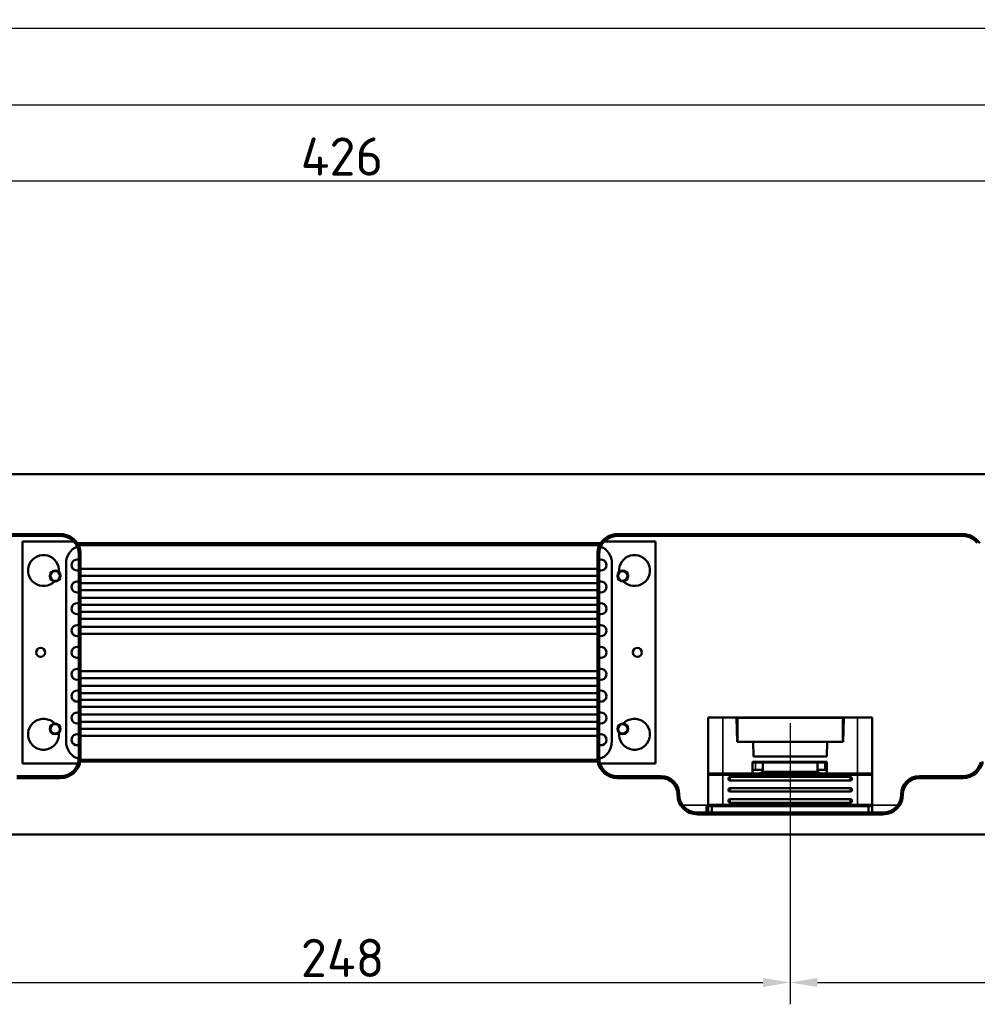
# Model space of a CAD drawing. Header units: millimetres. Extents: x 0 to 8058, y -283 to 1782.
# Tile 5 of 35: x 399 to 662, y 1191 to 1462. Entities that reach past the tile are written whole.
import ezdxf

# ---------------------------------------------------------------- set-up
doc = ezdxf.new("R2010")
doc.units = ezdxf.units.MM
doc.header["$LTSCALE"] = 3
for name, color, linetype, lineweight in [('Bemaßung (ISO)', 7, 'Continuous', 25), ('Sichtbar (ISO)', 7, 'Continuous', 50), ('Sichtbar schmal (ISO)', 7, 'Continuous', 35)]:
    doc.layers.add(name, color=color, linetype=linetype, lineweight=lineweight)
doc.styles.add('Notiztext (DIN)', font='isocpeur.ttf')
doc.dimstyles.new('Standard (DIN)', dxfattribs={"dimscale": 3, "dimtxt": 3.5, "dimasz": 2.5, "dimexe": 2, "dimexo": 0.5, "dimgap": 0.5, "dimtad": 1, "dimrnd": 1e-08, "dimtxsty": 'Notiztext (DIN)', "dimcen": 0.09, "dimdle": 10, "dimclrd": 256, "dimclre": 256, "dimclrt": 256, "dimadec": 0, "dimazin": 0, "dimtfac": 1, "dimtmove": 0, "dimatfit": 3, "dimfxl": 1, "dimtolj": 1, "dimtzin": 0, "dimlwd": -1, "dimlwe": -1, "dimarcsym": 0})

# ---------------------------------------------------------------- blocks, each defined once
blk = doc.blocks.new('*D15')
at = {"layer": 'Bemaßung (ISO)', "transparency": 16777216}
for p, q in [((362.86, 1268.41), (362.86, 1191.19)), ((610.86, 1268.41), (610.86, 1191.19)), ((370.36, 1197.19), (603.36, 1197.19))]:
    blk.add_line(p, q, dxfattribs=at)
for points in [[(370.36, 1198.44), (370.36, 1195.94), (362.86, 1197.19)], [(603.36, 1198.44), (603.36, 1195.94), (610.86, 1197.19)]]:
    blk.add_solid(points, dxfattribs=at)
at = {"layer": 'Defpoints', "color": 0, "transparency": 16777216}
for p in [(362.86, 1269.91), (610.86, 1269.91), (610.86, 1197.19)]:
    blk.add_point(p, dxfattribs=at)
at = {"layer": 'Bemaßung (ISO)', "transparency": 16777216, "insert": (476.36, 1209.19), "char_height": 10.5, "attachment_point": 1, "style": 'Notiztext (DIN)'}
blk.add_mtext('\\A1;248', dxfattribs=at)
blk = doc.blocks.new('*D16')
at = {"layer": 'Bemaßung (ISO)', "transparency": 16777216}
for p, q in [((610.86, 1268.41), (610.86, 1191.19)), ((858.86, 1268.41), (858.86, 1191.19)), ((618.36, 1197.19), (851.36, 1197.19))]:
    blk.add_line(p, q, dxfattribs=at)
for points in [[(618.36, 1198.44), (618.36, 1195.94), (610.86, 1197.19)], [(851.36, 1198.44), (851.36, 1195.94), (858.86, 1197.19)]]:
    blk.add_solid(points, dxfattribs=at)
at = {"layer": 'Defpoints', "color": 0, "transparency": 16777216}
for p in [(610.86, 1269.91), (858.86, 1269.91), (858.86, 1197.19)]:
    blk.add_point(p, dxfattribs=at)
at = {"layer": 'Bemaßung (ISO)', "transparency": 16777216, "insert": (724.36, 1209.19), "char_height": 10.5, "attachment_point": 1, "style": 'Notiztext (DIN)'}
blk.add_mtext('\\A1;248', dxfattribs=at)
blk = doc.blocks.new('*D29')
at = {"layer": 'Bemaßung (ISO)', "transparency": 16777216}
for p, q in [((233.51, 1326.56), (233.51, 1465.36)), ((1726.71, 1259.15), (1726.71, 1465.36)), ((241.01, 1459.36), (1719.21, 1459.36))]:
    blk.add_line(p, q, dxfattribs=at)
for points in [[(241.01, 1460.61), (241.01, 1458.11), (233.51, 1459.36)], [(1719.21, 1460.61), (1719.21, 1458.11), (1726.71, 1459.36)]]:
    blk.add_solid(points, dxfattribs=at)
at = {"layer": 'Defpoints', "color": 0, "transparency": 16777216}
for p in [(1726.71, 1459.36), (233.51, 1325.06), (1726.71, 1257.65)]:
    blk.add_point(p, dxfattribs=at)
at = {"layer": 'Bemaßung (ISO)', "transparency": 16777216, "insert": (961.44, 1473.46), "char_height": 10.5, "attachment_point": 1, "style": 'Notiztext (DIN)'}
blk.add_mtext('\\A1;1493,2', dxfattribs=at)
blk = doc.blocks.new('*D30')
at = {"layer": 'Bemaßung (ISO)', "transparency": 16777216}
for p, q in [((239.01, 1336.86), (239.01, 1444.36)), ((1726.71, 1336.86), (1726.71, 1444.36)), ((246.51, 1438.36), (1719.21, 1438.36))]:
    blk.add_line(p, q, dxfattribs=at)
for points in [[(246.51, 1439.61), (246.51, 1437.11), (239.01, 1438.36)], [(1719.21, 1439.61), (1719.21, 1437.11), (1726.71, 1438.36)]]:
    blk.add_solid(points, dxfattribs=at)
at = {"layer": 'Defpoints', "color": 0, "transparency": 16777216}
for p in [(1726.71, 1438.36), (239.01, 1335.36), (1726.71, 1335.36)]:
    blk.add_point(p, dxfattribs=at)
at = {"layer": 'Bemaßung (ISO)', "transparency": 16777216, "insert": (964.19, 1452.46), "char_height": 10.5, "attachment_point": 1, "style": 'Notiztext (DIN)'}
blk.add_mtext('\\A1;1487,7', dxfattribs=at)
blk = doc.blocks.new('*D36')
at = {"layer": 'Bemaßung (ISO)', "transparency": 16777216}
for p, q in [((273.86, 1342.36), (273.86, 1423.36)), ((699.86, 1342.36), (699.86, 1423.36)), ((692.36, 1417.36), (281.36, 1417.36))]:
    blk.add_line(p, q, dxfattribs=at)
for points in [[(281.36, 1418.61), (281.36, 1416.11), (273.86, 1417.36)], [(692.36, 1418.61), (692.36, 1416.11), (699.86, 1417.36)]]:
    blk.add_solid(points, dxfattribs=at)
at = {"layer": 'Defpoints', "color": 0, "transparency": 16777216}
for p in [(273.86, 1417.36), (273.86, 1340.86), (699.86, 1340.86)]:
    blk.add_point(p, dxfattribs=at)
at = {"layer": 'Bemaßung (ISO)', "transparency": 16777216, "insert": (476.33, 1429.36), "char_height": 10.5, "attachment_point": 1, "style": 'Notiztext (DIN)'}
blk.add_mtext('\\A1;426', dxfattribs=at)

msp = doc.modelspace()

# ---------------------------------------------------------------- linework, layer by layer
at = {"layer": 'Sichtbar (ISO)'}
for p, q in [((240.507, 1336.861), (1725.207, 1336.861)), ((275.357, 1320.361), (410.357, 1320.361)), ((563.357, 1320.361), (658.357, 1320.361)), ((410.357, 1319.861), (275.357, 1319.861)), ((399.857, 1318.361), (413.927, 1318.361)), ((399.857, 1257.361), (399.857, 1318.361)), ((558.747, 1317.861), (414.966, 1317.861)), ((559.786, 1318.361), (573.857, 1318.361)), ((658.357, 1319.861), (563.357, 1319.861)), ((573.857, 1318.361), (573.857, 1257.361)), ((415.251, 1317.354), (415.256, 1317.361)), ((558.458, 1317.361), (415.256, 1317.361)), ((415.357, 1310.425), (415.357, 1314.861)), ((415.857, 1314.861), (415.857, 1310.803)), ((557.857, 1310.803), (557.857, 1314.861)), ((558.357, 1314.861), (558.357, 1310.425)), ((558.458, 1317.361), (558.462, 1317.354)), ((411.857, 1312.361), (411.857, 1263.361)), ((411.857, 1312.361), (411.857, 1263.361)), ((561.857, 1263.361), (561.857, 1312.361)), ((561.857, 1263.361), (561.857, 1312.361)), ((415.357, 1310.425), (415.357, 1309.251)), ((415.857, 1310.803), (557.857, 1310.803)), ((415.857, 1308.873), (415.857, 1310.803)), ((557.857, 1310.803), (557.857, 1308.873)), ((558.357, 1309.251), (558.357, 1310.425)), ((415.357, 1306.505), (415.357, 1309.251)), ((557.857, 1308.873), (415.857, 1308.873)), ((415.857, 1308.873), (415.857, 1306.883)), ((415.857, 1306.883), (557.857, 1306.883)), ((415.857, 1304.953), (415.857, 1306.883)), ((557.857, 1306.883), (557.857, 1308.873)), ((557.857, 1306.883), (557.857, 1304.953)), ((558.357, 1309.251), (558.357, 1306.505)), ((415.357, 1306.505), (415.357, 1305.331)), ((415.357, 1302.448), (415.357, 1305.331)), ((557.857, 1304.953), (415.857, 1304.953)), ((415.857, 1304.953), (415.857, 1302.826)), ((557.857, 1302.826), (557.857, 1304.953)), ((558.357, 1305.331), (558.357, 1306.505)), ((558.357, 1305.331), (558.357, 1302.448)), ((415.357, 1302.448), (415.357, 1301.274)), ((415.357, 1298.629), (415.357, 1301.274)), ((415.857, 1302.826), (557.857, 1302.826)), ((415.857, 1300.896), (415.857, 1302.826)), ((557.857, 1302.826), (557.857, 1300.896)), ((558.357, 1301.274), (558.357, 1302.448)), ((558.357, 1301.274), (558.357, 1298.629)), ((415.357, 1298.629), (415.357, 1297.455)), ((557.857, 1300.896), (415.857, 1300.896)), ((415.857, 1300.896), (415.857, 1299.007)), ((415.857, 1299.007), (557.857, 1299.007)), ((415.857, 1297.077), (415.857, 1299.007)), ((557.857, 1299.007), (557.857, 1300.896)), ((557.857, 1299.007), (557.857, 1297.077)), ((558.357, 1297.455), (558.357, 1298.629)), ((415.357, 1294.547), (415.357, 1297.455)), ((557.857, 1297.077), (415.857, 1297.077)), ((415.857, 1297.077), (415.857, 1294.925)), ((557.857, 1294.925), (557.857, 1297.077)), ((558.357, 1297.455), (558.357, 1294.547)), ((415.357, 1294.547), (415.357, 1293.373)), ((415.357, 1282.349), (415.357, 1293.373)), ((415.857, 1294.925), (557.857, 1294.925)), ((415.857, 1292.995), (415.857, 1294.925)), ((557.857, 1294.925), (557.857, 1292.995)), ((558.357, 1293.373), (558.357, 1294.547)), ((558.357, 1293.373), (558.357, 1282.349)), ((557.857, 1292.995), (415.857, 1292.995)), ((415.857, 1292.995), (415.857, 1282.727)), ((557.857, 1282.727), (557.857, 1292.995)), ((415.357, 1282.349), (415.357, 1281.176)), ((415.857, 1282.727), (557.857, 1282.727)), ((415.857, 1280.797), (415.857, 1282.727)), ((557.857, 1282.727), (557.857, 1280.797)), ((558.357, 1281.176), (558.357, 1282.349)), ((415.357, 1278.268), (415.357, 1281.176)), ((557.857, 1280.797), (415.857, 1280.797)), ((415.857, 1280.797), (415.857, 1278.646)), ((557.857, 1278.646), (557.857, 1280.797)), ((558.357, 1281.176), (558.357, 1278.268)), ((415.357, 1278.268), (415.357, 1277.094)), ((415.357, 1274.448), (415.357, 1277.094)), ((415.857, 1278.646), (557.857, 1278.646)), ((415.857, 1276.716), (415.857, 1278.646)), ((557.857, 1278.646), (557.857, 1276.716)), ((558.357, 1277.094), (558.357, 1278.268)), ((558.357, 1277.094), (558.357, 1274.448)), ((415.357, 1274.448), (415.357, 1273.274)), ((557.857, 1276.716), (415.857, 1276.716)), ((415.857, 1276.716), (415.857, 1274.826)), ((415.857, 1274.826), (557.857, 1274.826)), ((415.857, 1272.896), (415.857, 1274.826)), ((557.857, 1274.826), (557.857, 1276.716)), ((557.857, 1274.826), (557.857, 1272.896)), ((558.357, 1273.274), (558.357, 1274.448)), ((415.357, 1270.392), (415.357, 1273.274)), ((557.857, 1272.896), (415.857, 1272.896)), ((415.857, 1272.896), (415.857, 1270.77)), ((557.857, 1270.77), (557.857, 1272.896)), ((558.357, 1273.274), (558.357, 1270.392)), ((415.357, 1270.392), (415.357, 1269.218)), ((415.357, 1266.472), (415.357, 1269.218)), ((415.857, 1270.77), (557.857, 1270.77)), ((415.857, 1268.84), (415.857, 1270.77)), ((557.857, 1268.84), (415.857, 1268.84)), ((415.857, 1268.84), (415.857, 1266.85)), ((557.857, 1270.77), (557.857, 1268.84)), ((557.857, 1266.85), (557.857, 1268.84)), ((558.357, 1269.218), (558.357, 1270.392)), ((558.357, 1269.218), (558.357, 1266.472)), ((588.357, 1270.011), (592.357, 1270.011)), ((588.357, 1270.011), (588.357, 1254.111)), ((592.357, 1270.011), (596.14, 1270.011)), ((625.574, 1270.011), (596.14, 1270.011)), ((596.257, 1263.311), (596.14, 1270.011)), ((596.141, 1269.911), (596.357, 1269.911)), ((596.357, 1269.911), (625.357, 1269.911)), ((596.357, 1263.311), (596.357, 1269.911)), ((625.572, 1269.911), (625.357, 1269.911)), ((625.357, 1263.311), (625.357, 1269.911)), ((625.457, 1263.311), (625.574, 1270.011)), ((625.574, 1270.011), (629.357, 1270.011)), ((633.357, 1270.011), (629.357, 1270.011)), ((633.357, 1270.011), (633.357, 1254.111)), ((415.357, 1266.472), (415.357, 1265.298)), ((415.857, 1266.85), (557.857, 1266.85)), ((415.857, 1264.92), (415.857, 1266.85)), ((557.857, 1266.85), (557.857, 1264.92)), ((558.357, 1265.298), (558.357, 1266.472)), ((415.357, 1258.861), (415.357, 1265.298)), ((557.857, 1264.92), (415.857, 1264.92)), ((415.857, 1264.92), (415.857, 1258.861)), ((557.857, 1258.861), (557.857, 1264.92)), ((558.357, 1265.298), (558.357, 1258.861)), ((596.257, 1263.311), (600.687, 1263.311)), ((596.357, 1263.311), (625.357, 1263.311)), ((600.687, 1263.311), (600.757, 1259.311)), ((620.957, 1259.311), (621.026, 1263.311)), ((621.026, 1263.311), (625.457, 1263.311)), ((415.151, 1258.661), (415.353, 1258.661)), ((415.833, 1258.353), (415.841, 1258.361)), ((415.841, 1258.361), (557.873, 1258.361)), ((557.873, 1258.361), (557.88, 1258.353)), ((558.361, 1258.661), (558.563, 1258.661)), ((600.757, 1259.311), (620.957, 1259.311)), ((415.126, 1257.361), (399.857, 1257.361)), ((415.765, 1257.861), (557.948, 1257.861)), ((573.857, 1257.361), (558.587, 1257.361)), ((620.957, 1257.811), (600.507, 1257.811)), ((600.507, 1257.811), (600.507, 1254.611)), ((600.507, 1257.611), (601.357, 1257.611)), ((601.357, 1255.611), (600.507, 1255.611)), ((600.757, 1257.811), (600.746, 1257.611)), ((601.357, 1257.611), (603.357, 1257.611)), ((603.357, 1255.611), (601.357, 1255.611)), ((603.357, 1257.611), (618.357, 1257.611)), ((603.357, 1257.611), (603.357, 1255.611)), ((618.357, 1257.611), (620.357, 1257.611)), ((618.357, 1255.611), (618.357, 1257.611)), ((620.357, 1255.611), (618.357, 1255.611)), ((620.357, 1257.611), (620.957, 1257.611)), ((620.957, 1255.611), (620.357, 1255.611)), ((620.957, 1257.811), (620.957, 1254.611)), ((398.357, 1253.861), (410.357, 1253.861)), ((410.357, 1253.361), (398.357, 1253.361)), ((563.357, 1253.861), (575.357, 1253.861)), ((575.357, 1253.361), (563.357, 1253.361)), ((588.357, 1246.111), (588.357, 1254.111)), ((592.357, 1254.611), (588.857, 1254.611)), ((592.357, 1254.611), (629.357, 1254.611)), ((627.357, 1253.66), (594.357, 1253.66)), ((594.357, 1252.66), (627.357, 1252.66)), ((632.857, 1254.611), (629.357, 1254.611)), ((633.357, 1254.111), (633.357, 1246.111)), ((646.357, 1253.861), (658.357, 1253.861)), ((658.357, 1253.361), (646.357, 1253.361)), ((627.357, 1250.61), (594.357, 1250.61)), ((594.357, 1249.61), (627.357, 1249.61)), ((627.357, 1247.56), (594.357, 1247.56)), ((588.357, 1245.561), (587.857, 1245.561)), ((587.857, 1243.861), (587.857, 1245.561)), ((588.357, 1243.861), (588.357, 1246.111)), ((588.857, 1245.611), (592.357, 1245.611)), ((589.357, 1245.611), (589.357, 1243.861)), ((629.357, 1245.611), (592.357, 1245.611)), ((594.357, 1246.56), (627.357, 1246.56)), ((629.357, 1245.611), (632.857, 1245.611)), ((632.357, 1243.861), (632.357, 1245.611)), ((633.357, 1246.111), (633.357, 1243.861)), ((585.357, 1243.861), (636.357, 1243.861)), ((585.357, 1243.361), (636.357, 1243.361)), ((1725.207, 1237.861), (240.507, 1237.861))]:
    msp.add_line(p, q, dxfattribs=at)
for centre, radius in [((408.857, 1308.861), 1.5), ((408.857, 1308.861), 1.3), ((564.857, 1308.861), 1.5), ((564.857, 1308.861), 1.3), ((404.857, 1287.861), 1.25), ((568.857, 1287.861), 1.25), ((408.857, 1266.861), 1.5), ((408.857, 1266.861), 1.3), ((564.857, 1266.861), 1.5), ((564.857, 1266.861), 1.3)]:
    msp.add_circle(centre, radius, dxfattribs=at)
for centre, radius, start, end in [((410.357, 1314.861), 5.5, 33.05573, 90), ((563.357, 1314.861), 5.5, 90, 146.94427), ((658.357, 1314.861), 5.5, 33.05573, 90), ((410.357, 1314.861), 5, 38.30405, 90), ((410.357, 1314.861), 5, 0, 32.20448), ((563.357, 1314.861), 5, 147.79552, 180), ((563.357, 1314.861), 5, 90, 141.69595), ((658.357, 1314.861), 5, 38.30405, 90), ((416.857, 1312.361), 5, 113.10292, 180), ((416.857, 1312.361), 5, 113.10292, 180), ((410.357, 1314.861), 5.5, 0, 27.03569), ((563.357, 1314.861), 5.5, 152.96431, 180), ((556.857, 1312.361), 5, 0, 66.89708), ((556.857, 1312.361), 5, 0, 66.89708), ((405.657, 1310.361), 4.25, 354.46765, 315.30268), ((414.857, 1311.861), 1.5, 70.52878, 289.47122), ((558.857, 1311.861), 1.5, 250.52878, 109.47122), ((568.057, 1310.361), 4.25, 224.69732, 185.53235), ((414.857, 1305.861), 1.5, 70.52878, 289.47122), ((558.857, 1305.861), 1.5, 250.52878, 109.47122), ((414.857, 1299.861), 1.5, 70.52878, 289.47122), ((558.857, 1299.861), 1.5, 250.52878, 109.47122), ((414.857, 1293.861), 1.5, 70.52878, 289.47122), ((558.857, 1293.861), 1.5, 250.52878, 109.47122), ((414.857, 1287.861), 1.5, 70.52878, 289.47122), ((558.857, 1287.861), 1.5, 250.52878, 109.47122), ((414.857, 1281.861), 1.5, 70.52878, 289.47122), ((558.857, 1281.861), 1.5, 250.52878, 109.47122), ((414.857, 1275.861), 1.5, 70.52878, 289.47122), ((558.857, 1275.861), 1.5, 250.52878, 109.47122), ((405.657, 1265.361), 4.25, 44.69732, 5.53235), ((414.857, 1269.861), 1.5, 70.52878, 289.47122), ((558.857, 1269.861), 1.5, 250.52878, 109.47122), ((568.057, 1265.361), 4.25, 174.46765, 135.30268), ((416.857, 1263.361), 5, 180, 252.4564), ((416.857, 1263.361), 5, 180, 252.4564), ((414.857, 1263.861), 1.5, 70.52878, 289.47122), ((558.857, 1263.861), 1.5, 250.52878, 109.47122), ((556.857, 1263.361), 5, 287.5436, 0), ((556.857, 1263.361), 5, 287.5436, 0), ((410.357, 1258.861), 5, 351.86123, 0), ((410.357, 1258.861), 5.5, 354.6951, 0), ((563.357, 1258.861), 5.5, 180, 185.3049), ((563.357, 1258.861), 5, 180, 188.13877), ((410.357, 1258.861), 5.5, 270, 349.52432), ((410.357, 1258.861), 5, 270, 346.61104), ((563.357, 1258.861), 5.5, 190.47568, 270), ((563.357, 1258.861), 5, 193.38896, 270), ((658.357, 1258.861), 5.5, 270, 349.52432), ((658.357, 1258.861), 5, 270, 346.61104), ((575.357, 1248.861), 5, 0, 90), ((575.357, 1248.861), 4.5, 0, 90), ((588.857, 1254.111), 0.5, 90, 180), ((594.357, 1253.16), 0.5, 90, 270), ((602.357, 1255.611), 1, 270, 330), ((619.357, 1255.611), 1, 210, 270), ((627.357, 1253.16), 0.5, 270, 90), ((632.857, 1254.111), 0.5, 0, 90), ((646.357, 1248.861), 5, 90, 180), ((646.357, 1248.861), 4.5, 90, 180), ((594.357, 1250.11), 0.5, 90, 270), ((627.357, 1250.11), 0.5, 270, 90), ((585.357, 1248.861), 5.5, 180, 270), ((585.357, 1248.861), 5, 180, 270), ((594.357, 1247.06), 0.5, 90, 270), ((627.357, 1247.06), 0.5, 270, 90), ((636.357, 1248.861), 5.5, 270, 0), ((636.357, 1248.861), 5, 270, 0), ((588.857, 1246.111), 0.5, 180, 270), ((632.857, 1246.111), 0.5, 270, 0)]:
    msp.add_arc(centre, radius, start, end, dxfattribs=at)
for centre, major_axis, start_param, end_param in [((411.371, 1315.592), (2.532, -3.515), 1.4990279, 1.6219368), ((562.343, 1315.592), (2.532, 3.515), 1.5196559, 1.6425648)]:
    msp.add_ellipse(centre, major_axis=major_axis, ratio=0.8658307, start_param=start_param, end_param=end_param, dxfattribs=at)
for points, knots in [([(414.938, 1317.81), (414.826, 1317.834), (414.714, 1317.859), (414.494, 1317.909), (414.388, 1317.935), (414.28, 1317.961)], [-0.081014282, -0.081014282, -0.081014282, -0.081014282, -0.038980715, -0.038980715, 0, 0, 0, 0]), ([(414.938, 1317.81), (414.994, 1317.736), (415.048, 1317.662), (415.152, 1317.51), (415.203, 1317.432), (415.251, 1317.354)], [-0.071637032, -0.071637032, -0.071637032, -0.071637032, -0.036247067, -0.036247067, -0.000001, -0.000001, -0.000001, -0.000001]), ([(558.775, 1317.81), (558.719, 1317.736), (558.666, 1317.662), (558.561, 1317.51), (558.511, 1317.432), (558.462, 1317.354)], [0.000001, 0.000001, 0.000001, 0.000001, 0.03539017, 0.03539017, 0.071635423, 0.071635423, 0.071635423, 0.071635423]), ([(559.433, 1317.961), (559.325, 1317.935), (559.219, 1317.909), (559, 1317.859), (558.887, 1317.834), (558.775, 1317.81)], [-0.08100972, -0.08100972, -0.08100972, -0.08100972, -0.042031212, -0.042031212, 0, 0, 0, 0]), ([(415.221, 1257.704), (415.239, 1257.778), (415.255, 1257.853), (415.283, 1258.003), (415.296, 1258.078), (415.306, 1258.154)], [0, 0, 0, 0, 0.033909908, 0.033909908, 0.067820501, 0.067820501, 0.067820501, 0.067820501]), ([(415.833, 1258.353), (415.739, 1258.32), (415.644, 1258.285), (415.469, 1258.218), (415.388, 1258.187), (415.306, 1258.154)], [0.000001, 0.000001, 0.000001, 0.000001, 0.040482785, 0.040482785, 0.07528457, 0.07528457, 0.07528457, 0.07528457]), ([(415.841, 1258.361), (415.828, 1258.282), (415.813, 1258.203), (415.78, 1258.046), (415.762, 1257.967), (415.742, 1257.889)], [-0.067588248, -0.067588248, -0.067588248, -0.067588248, -0.033794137, -0.033794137, 0, 0, 0, 0]), ([(557.971, 1257.889), (557.951, 1257.967), (557.933, 1258.046), (557.9, 1258.203), (557.886, 1258.282), (557.873, 1258.361)], [-0.067588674, -0.067588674, -0.067588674, -0.067588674, -0.033794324, -0.033794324, 0, 0, 0, 0]), ([(558.407, 1258.154), (558.326, 1258.187), (558.244, 1258.218), (558.069, 1258.285), (557.974, 1258.32), (557.88, 1258.353)], [0, 0, 0, 0, 0.034798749, 0.034798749, 0.075277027, 0.075277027, 0.075277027, 0.075277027]), ([(558.407, 1258.154), (558.418, 1258.078), (558.43, 1258.003), (558.459, 1257.853), (558.475, 1257.778), (558.493, 1257.704)], [0.000000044, 0.000000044, 0.000000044, 0.000000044, 0.033916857, 0.033916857, 0.067832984, 0.067832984, 0.067832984, 0.067832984]), ([(603.223, 1255.111), (603.245, 1255.15), (603.265, 1255.191), (603.332, 1255.355), (603.357, 1255.488), (603.357, 1255.611)], [-0.208292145, -0.208292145, -0.208292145, -0.208292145, -0.195553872, -0.195553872, -0.157830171, -0.157830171, -0.157830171, -0.157830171]), ([(618.357, 1255.611), (618.357, 1255.488), (618.381, 1255.355), (618.448, 1255.191), (618.468, 1255.15), (618.491, 1255.111)], [-0.151344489, -0.151344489, -0.151344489, -0.151344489, -0.113620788, -0.113620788, -0.100882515, -0.100882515, -0.100882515, -0.100882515])]:
    msp.add_open_spline(points, degree=3, knots=knots, dxfattribs=at)
for points, degree in [([(415.251, 1317.354), (415.021, 1317.409), (414.8, 1317.467), (414.587, 1317.526)], 3), ([(414.966, 1317.861), (414.957, 1317.844), (414.948, 1317.827), (414.938, 1317.81)], 3), ([(559.126, 1317.526), (558.913, 1317.467), (558.692, 1317.409), (558.462, 1317.354)], 3), ([(558.775, 1317.81), (558.766, 1317.827), (558.756, 1317.844), (558.747, 1317.861)], 3), ([(415.857, 1310.803), (415.546, 1310.614), (415.357, 1310.425)], 2), ([(558.357, 1310.425), (558.168, 1310.614), (557.857, 1310.803)], 2), ([(415.857, 1308.873), (415.546, 1309.062), (415.357, 1309.251)], 2), ([(415.857, 1306.883), (415.546, 1306.694), (415.357, 1306.505)], 2), ([(558.357, 1309.251), (558.168, 1309.062), (557.857, 1308.873)], 2), ([(558.357, 1306.505), (558.168, 1306.694), (557.857, 1306.883)], 2), ([(415.857, 1304.953), (415.546, 1305.142), (415.357, 1305.331)], 2), ([(558.357, 1305.331), (558.168, 1305.142), (557.857, 1304.953)], 2), ([(415.857, 1302.826), (415.546, 1302.637), (415.357, 1302.448)], 2), ([(415.857, 1300.896), (415.546, 1301.085), (415.357, 1301.274)], 2), ([(558.357, 1302.448), (558.168, 1302.637), (557.857, 1302.826)], 2), ([(558.357, 1301.274), (558.168, 1301.085), (557.857, 1300.896)], 2), ([(415.857, 1299.007), (415.546, 1298.818), (415.357, 1298.629)], 2), ([(558.357, 1298.629), (558.168, 1298.818), (557.857, 1299.007)], 2), ([(415.857, 1297.077), (415.546, 1297.266), (415.357, 1297.455)], 2), ([(558.357, 1297.455), (558.168, 1297.266), (557.857, 1297.077)], 2), ([(415.857, 1294.925), (415.546, 1294.736), (415.357, 1294.547)], 2), ([(415.857, 1292.995), (415.546, 1293.184), (415.357, 1293.373)], 2), ([(558.357, 1294.547), (558.168, 1294.736), (557.857, 1294.925)], 2), ([(558.357, 1293.373), (558.168, 1293.184), (557.857, 1292.995)], 2), ([(415.857, 1282.727), (415.546, 1282.538), (415.357, 1282.349)], 2), ([(558.357, 1282.349), (558.168, 1282.538), (557.857, 1282.727)], 2), ([(415.857, 1280.797), (415.546, 1280.986), (415.357, 1281.176)], 2), ([(558.357, 1281.176), (558.168, 1280.986), (557.857, 1280.797)], 2), ([(415.857, 1278.646), (415.546, 1278.457), (415.357, 1278.268)], 2), ([(415.857, 1276.716), (415.546, 1276.905), (415.357, 1277.094)], 2), ([(558.357, 1278.268), (558.168, 1278.457), (557.857, 1278.646)], 2), ([(558.357, 1277.094), (558.168, 1276.905), (557.857, 1276.716)], 2), ([(415.857, 1274.826), (415.546, 1274.637), (415.357, 1274.448)], 2), ([(558.357, 1274.448), (558.168, 1274.637), (557.857, 1274.826)], 2), ([(415.857, 1272.896), (415.546, 1273.085), (415.357, 1273.274)], 2), ([(558.357, 1273.274), (558.168, 1273.085), (557.857, 1272.896)], 2), ([(415.857, 1270.77), (415.546, 1270.581), (415.357, 1270.392)], 2), ([(415.857, 1268.84), (415.546, 1269.029), (415.357, 1269.218)], 2), ([(558.357, 1270.392), (558.168, 1270.581), (557.857, 1270.77)], 2), ([(558.357, 1269.218), (558.168, 1269.029), (557.857, 1268.84)], 2), ([(415.857, 1266.85), (415.546, 1266.661), (415.357, 1266.472)], 2), ([(558.357, 1266.472), (558.168, 1266.661), (557.857, 1266.85)], 2), ([(415.857, 1264.92), (415.546, 1265.109), (415.357, 1265.298)], 2), ([(558.357, 1265.298), (558.168, 1265.109), (557.857, 1264.92)], 2), ([(415.742, 1257.889), (415.559, 1257.828), (415.386, 1257.766), (415.221, 1257.704)], 3), ([(415.742, 1257.889), (415.75, 1257.88), (415.757, 1257.87), (415.765, 1257.861)], 3), ([(557.948, 1257.861), (557.956, 1257.87), (557.963, 1257.88), (557.971, 1257.889)], 3), ([(558.493, 1257.704), (558.328, 1257.766), (558.154, 1257.828), (557.971, 1257.889)], 3)]:
    msp.add_open_spline(points, degree=degree, dxfattribs=at)
at = {"layer": 'Sichtbar schmal (ISO)'}
for p, q in [((410.357, 1320.361), (410.357, 1319.861)), ((563.357, 1319.861), (563.357, 1320.361)), ((658.357, 1319.861), (658.357, 1320.361)), ((415.857, 1314.861), (415.357, 1314.861)), ((558.357, 1314.861), (557.857, 1314.861)), ((592.357, 1254.611), (592.357, 1270.011)), ((629.357, 1254.611), (629.357, 1270.011)), ((415.857, 1258.861), (415.357, 1258.861)), ((558.357, 1258.861), (557.857, 1258.861)), ((601.357, 1255.611), (601.357, 1257.611)), ((602.754, 1257.811), (602.743, 1257.611)), ((618.97, 1257.611), (618.959, 1257.811)), ((620.357, 1257.611), (620.357, 1255.611)), ((410.357, 1253.861), (410.357, 1253.361)), ((563.357, 1253.361), (563.357, 1253.861)), ((575.357, 1253.861), (575.357, 1253.361)), ((588.357, 1254.111), (592.357, 1254.111)), ((592.357, 1254.611), (592.357, 1254.111)), ((629.357, 1254.111), (592.357, 1254.111)), ((592.357, 1254.111), (592.357, 1246.111)), ((594.357, 1252.66), (594.357, 1253.66)), ((618.491, 1255.111), (603.223, 1255.111)), ((627.357, 1253.66), (627.357, 1252.66)), ((629.357, 1254.611), (629.357, 1254.111)), ((629.357, 1246.111), (629.357, 1254.111)), ((629.357, 1254.111), (633.357, 1254.111)), ((646.357, 1253.361), (646.357, 1253.861)), ((658.357, 1253.361), (658.357, 1253.861)), ((594.357, 1249.61), (594.357, 1250.61)), ((627.357, 1250.61), (627.357, 1249.61)), ((580.357, 1248.861), (579.857, 1248.861)), ((594.357, 1246.56), (594.357, 1247.56)), ((627.357, 1247.56), (627.357, 1246.56)), ((641.357, 1248.861), (641.857, 1248.861)), ((581.357, 1245.861), (588.357, 1245.861)), ((592.357, 1246.111), (588.357, 1246.111)), ((592.357, 1246.111), (629.357, 1246.111)), ((592.357, 1246.111), (592.357, 1245.611)), ((633.357, 1246.111), (629.357, 1246.111)), ((629.357, 1246.111), (629.357, 1245.611)), ((633.357, 1245.861), (640.357, 1245.861)), ((585.357, 1243.861), (585.357, 1243.361)), ((636.357, 1243.861), (636.357, 1243.361))]:
    msp.add_line(p, q, dxfattribs=at)

# ---------------------------------------------------------------- dimensions: what is measured, and where the dimension line sits
at = {"layer": 'Bemaßung (ISO)'}
for base, p1, p2, picture, middle in [((1726.707, 1459.361), (233.507, 1325.063), (1726.707, 1257.654), '*D29', (980.077, 1459.361)), ((273.857, 1417.361), (699.857, 1340.861), (273.857, 1340.861), '*D36', (486.827, 1417.361)), ((610.857, 1197.185), (362.857, 1269.911), (610.857, 1269.911), '*D15', (486.857, 1197.185)), ((858.857, 1197.185), (610.857, 1269.911), (858.857, 1269.911), '*D16', (734.857, 1197.185))]:
    dim = msp.add_linear_dim(base=base, p1=p1, p2=p2, angle=180, dimstyle='Standard (DIN)', override={"dimgap": 0.5, "dimdec": 2, "dimtol": 0, "dimlim": 0, "dimtp": 0, "dimtm": 0, "dimtdec": 2, "dimtofl": 0, "dimatfit": 1}, dxfattribs=at)
    dim.commit()
    dim.dimension.update_dxf_attribs({"geometry": picture, "text_midpoint": middle, "dimtype": 160})
dim = msp.add_linear_dim(base=(1726.707, 1438.361), p1=(239.007, 1335.361), p2=(1726.707, 1335.361), dimstyle='Standard (DIN)', override={"dimgap": 0.5, "dimdec": 2, "dimtol": 0, "dimlim": 0, "dimtp": 0, "dimtm": 0, "dimtdec": 2, "dimtofl": 0, "dimatfit": 1}, dxfattribs=at)
dim.commit()
dim.dimension.update_dxf_attribs({"geometry": '*D30', "text_midpoint": (982.827, 1438.361), "dimtype": 160})

doc.saveas('drawing.dxf')
